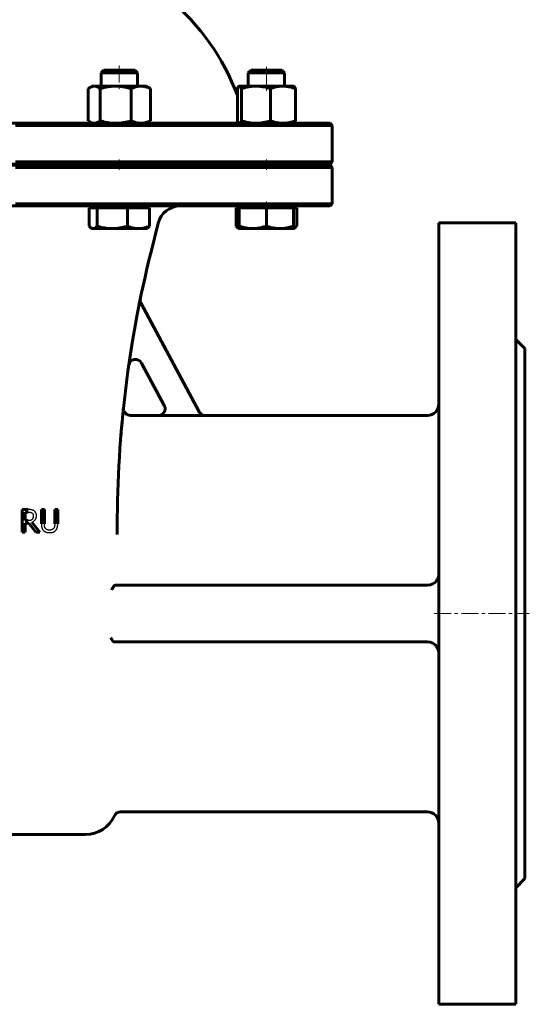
# Model space of a CAD drawing. Header units: millimetres. Extents: x -227 to 227, y -450 to 452.
# Tile 2 of 3: x 2 to 227, y -450 to -15. Entities that reach past the tile are written whole.
import ezdxf

# ---------------------------------------------------------------- set-up
doc = ezdxf.new("R2010")
doc.units = ezdxf.units.MM
for name, pattern in [('K5LT-1', [0]), ('K5LT_AXLED', [12, 7.5, -1.5, 1.5, -1.5]), ('K5LT_BASIC', [0])]:
    doc.linetypes.add(name, pattern=pattern)
doc.layers.add('Системный слой (1)', color=7, linetype='Continuous', true_color=0x6c6c6c)

# ---------------------------------------------------------------- blocks, each defined once
blk = doc.blocks.new('U2')
at = {"layer": 'Системный слой (1)', "color": 143, "linetype": 'K5LT_BASIC', "lineweight": 60, "true_color": 0x33acca}
for p, q in [((47.74, -186.84), (47.73, -186.9)), ((47.73, -186.9), (47.73, -187.01)), ((47.74, -186.76), (47.74, -186.76)), ((47.74, -186.76), (47.74, -186.76)), ((47.74, -186.76), (47.74, -186.76)), ((47.74, -186.76), (47.74, -186.76)), ((47.74, -186.76), (47.74, -186.76)), ((47.74, -186.76), (47.74, -186.76)), ((47.74, -186.76), (47.74, -186.77)), ((47.74, -186.77), (47.74, -186.77)), ((47.74, -186.77), (47.74, -186.78)), ((47.74, -186.78), (47.74, -186.78)), ((47.74, -186.78), (47.74, -186.78)), ((47.74, -186.78), (47.74, -186.78)), ((47.74, -186.78), (47.74, -186.78)), ((47.74, -186.78), (47.74, -186.78)), ((47.74, -186.78), (47.74, -186.78)), ((47.74, -186.78), (47.74, -186.79)), ((47.74, -186.79), (47.74, -186.79)), ((47.74, -186.79), (47.74, -186.79)), ((47.74, -186.79), (47.74, -186.79)), ((47.74, -186.79), (47.74, -186.79)), ((47.74, -186.79), (47.74, -186.79)), ((47.74, -186.79), (47.74, -186.79)), ((47.74, -186.79), (47.74, -186.8)), ((47.74, -186.8), (47.74, -186.8)), ((47.74, -186.8), (47.74, -186.8)), ((47.74, -186.8), (47.74, -186.81)), ((47.74, -186.81), (47.74, -186.82)), ((47.74, -186.82), (47.74, -186.84)), ((47.73, -187.01), (47.74, -187.22)), ((47.74, -187.22), (47.81, -187.65)), ((47.81, -187.65), (48.11, -188.45)), ((48.11, -188.45), (49.26, -189.62)), ((49.26, -189.62), (50.73, -190))]:
    blk.add_line(p, q, dxfattribs=at)
blk = doc.blocks.new('U4')
at = {"layer": 'Системный слой (1)', "color": 143, "linetype": 'K5LT_BASIC', "lineweight": 60, "true_color": 0x33acca}
for p, q in [((221, -105), (221, -277.5)), ((221, -277.5), (221, -450))]:
    blk.add_line(p, q, dxfattribs=at)
blk = doc.blocks.new('U5')
at = {"layer": 'Системный слой (1)', "color": 143, "linetype": 'K5LT_BASIC', "lineweight": 60, "true_color": 0x33acca}
for p, q in [((-139, -97.5), (0, -97.5)), ((0, -97.5), (139, -97.5))]:
    blk.add_line(p, q, dxfattribs=at)
blk = doc.blocks.new('U7')
at = {"layer": 'Системный слой (1)', "color": 143, "linetype": 'K5LT_BASIC', "lineweight": 60, "true_color": 0x33acca}
for p, q in [((225, -160.5), (225, -277.5)), ((225, -277.5), (225, -394.5))]:
    blk.add_line(p, q, dxfattribs=at)
blk = doc.blocks.new('U8')
at = {"layer": 'Системный слой (1)', "color": 143, "linetype": 'K5LT_BASIC', "lineweight": 60, "true_color": 0x33acca}
for p, q in [((0, -61), (-139, -61)), ((139, -61), (0, -61))]:
    blk.add_line(p, q, dxfattribs=at)
blk = doc.blocks.new('U9')
at = {"layer": 'Системный слой (1)', "color": 143, "linetype": 'K5LT_BASIC', "lineweight": 60, "true_color": 0x33acca}
for start, end in [(106.6014, 113.2947), (66.7053, 73.3986), (130.4969, 159.0486), (20.9328, 49.5031)]:
    blk.add_arc((0, -86.05), 105, start, end, dxfattribs=at)
blk = doc.blocks.new('U14')
at = {"layer": 'Системный слой (1)', "color": 143, "linetype": 'K5LT_BASIC', "lineweight": 60, "true_color": 0x33acca}
for p, q in [((187, -105), (187, -277.5)), ((187, -277.5), (187, -450))]:
    blk.add_line(p, q, dxfattribs=at)
blk = doc.blocks.new('U15')
at = {"layer": 'Системный слой (1)', "color": 143, "linetype": 'K5LT_BASIC', "lineweight": 60, "true_color": 0x33acca}
for p, q in [((-139, -79), (0, -79)), ((0, -79), (139, -79))]:
    blk.add_line(p, q, dxfattribs=at)
blk = doc.blocks.new('U18')
at = {"layer": 'Системный слой (1)', "color": 143, "linetype": 'K5LT_BASIC', "lineweight": 60, "true_color": 0x33acca}
for p, q in [((63.13, -190), (50.73, -190)), ((182, -190), (83.86, -190))]:
    blk.add_line(p, q, dxfattribs=at)
blk = doc.blocks.new('U19')
at = {"layer": 'Системный слой (1)', "color": 143, "linetype": 'K5LT_BASIC', "lineweight": 60, "true_color": 0x33acca}
for p, q in [((0, -79.5), (-139, -79.5)), ((139, -79.5), (0, -79.5))]:
    blk.add_line(p, q, dxfattribs=at)
blk = doc.blocks.new('U24')
at = {"layer": 'Системный слой (1)', "color": 143, "linetype": 'K5LT_BASIC', "lineweight": 60, "true_color": 0x33acca}
for p, q in [((97.48, -106.43), (97.96, -106.61)), ((97.96, -106.61), (98.42, -106.78)), ((98.42, -106.78), (98.87, -106.93))]:
    blk.add_line(p, q, dxfattribs=at)
blk = doc.blocks.new('U25')
at = {"layer": 'Системный слой (1)', "color": 143, "linetype": 'K5LT_BASIC', "lineweight": 60, "true_color": 0x33acca}
for p, q in [((32.19, -59.93), (32.44, -60.12)), ((32.44, -60.12), (32.69, -60.28)), ((32.69, -60.28), (32.94, -60.43)), ((32.94, -60.43), (33.59, -60.75)), ((33.59, -60.75), (34.21, -60.94)), ((34.21, -60.94), (34.83, -61))]:
    blk.add_line(p, q, dxfattribs=at)
blk = doc.blocks.new('U27')
at = {"layer": 'Системный слой (1)', "color": 143, "linetype": 'K5LT_BASIC', "lineweight": 60, "true_color": 0x33acca}
for p, q in [((110.87, -37.5), (104.09, -37.5)), ((117.64, -37.5), (110.87, -37.5))]:
    blk.add_line(p, q, dxfattribs=at)
blk = doc.blocks.new('U28')
at = {"layer": 'Системный слой (1)', "color": 143, "linetype": 'K5LT_BASIC', "lineweight": 60, "true_color": 0x33acca}
for p, q in [((32.54, -106.43), (32.87, -106.77)), ((32.87, -106.77), (33.19, -107.05)), ((33.19, -107.05), (33.5, -107.26)), ((33.5, -107.26), (33.78, -107.39)), ((33.78, -107.39), (34.05, -107.47)), ((34.05, -107.47), (34.33, -107.5))]:
    blk.add_line(p, q, dxfattribs=at)
blk = doc.blocks.new('U29')
at = {"layer": 'Системный слой (1)', "color": 143, "linetype": 'K5LT_BASIC', "lineweight": 60, "true_color": 0x33acca}
for p, q in [((123.03, -44.7), (122.97, -44.66)), ((122.97, -44.66), (122.97, -44.66)), ((123.25, -44.93), (123.03, -44.7)), ((123.49, -45.29), (123.25, -44.93)), ((123.67, -45.67), (123.49, -45.29))]:
    blk.add_line(p, q, dxfattribs=at)
blk = doc.blocks.new('U30')
at = {"layer": 'Системный слой (1)', "color": 143, "linetype": 'K5LT_BASIC', "lineweight": 60, "true_color": 0x33acca}
for p, q in [((98.07, -59.93), (98.25, -60.31)), ((98.25, -60.31), (98.49, -60.68)), ((98.49, -60.68), (98.71, -60.91)), ((98.71, -60.91), (98.76, -60.94)), ((98.76, -60.94), (98.83, -60.97)), ((98.83, -60.97), (98.9, -60.99)), ((98.9, -60.99), (98.97, -61))]:
    blk.add_line(p, q, dxfattribs=at)
blk = doc.blocks.new('U31')
at = {"layer": 'Системный слой (1)', "color": 143, "linetype": 'K5LT_BASIC', "lineweight": 60, "true_color": 0x33acca}
for p, q in [((98.31, -45.19), (98.07, -45.67)), ((98.54, -44.85), (98.31, -45.19)), ((98.76, -44.66), (98.54, -44.85)), ((98.83, -44.63), (98.76, -44.66)), ((98.9, -44.61), (98.83, -44.63)), ((98.97, -44.6), (98.9, -44.61))]:
    blk.add_line(p, q, dxfattribs=at)
blk = doc.blocks.new('U34')
at = {"layer": 'Системный слой (1)', "color": 143, "linetype": 'K5LT_BASIC', "lineweight": 60, "true_color": 0x33acca}
for p, q in [((122.87, -107.44), (123.01, -107.39)), ((123.01, -107.39), (123.15, -107.33)), ((123.15, -107.33), (123.29, -107.26)), ((123.29, -107.26), (123.6, -107.05)), ((123.6, -107.05), (123.92, -106.77)), ((123.92, -106.77), (124.25, -106.43))]:
    blk.add_line(p, q, dxfattribs=at)
blk = doc.blocks.new('U35')
at = {"layer": 'Системный слой (1)', "color": 143, "linetype": 'K5LT_BASIC', "lineweight": 60, "true_color": 0x33acca}
for p, q in [((122.97, -60.94), (123.19, -60.74)), ((123.19, -60.74), (123.43, -60.41)), ((123.43, -60.41), (123.67, -59.93)), ((122.97, -60.94), (122.97, -60.94))]:
    blk.add_line(p, q, dxfattribs=at)
blk = doc.blocks.new('U37')
at = {"layer": 'Системный слой (1)', "color": 143, "linetype": 'K5LT_BASIC', "lineweight": 60, "true_color": 0x33acca}
for p, q in [((32.44, -45.48), (32.19, -45.67)), ((32.69, -45.32), (32.44, -45.48)), ((32.94, -45.17), (32.69, -45.32)), ((33.58, -44.85), (32.94, -45.17)), ((34.21, -44.66), (33.58, -44.85)), ((34.83, -44.6), (34.21, -44.66))]:
    blk.add_line(p, q, dxfattribs=at)
blk = doc.blocks.new('U38')
at = {"layer": 'Системный слой (1)', "color": 143, "linetype": 'K5LT_BASIC', "lineweight": 60, "true_color": 0x33acca}
for p, q in [((41.13, -37.5), (39.15, -37.5)), ((52.7, -37.5), (41.13, -37.5))]:
    blk.add_line(p, q, dxfattribs=at)

msp = doc.modelspace()

# ---------------------------------------------------------------- linework, layer by layer
at = {"layer": 'Системный слой (1)', "color": 143, "linetype": 'K5LT_BASIC', "lineweight": 60, "true_color": 0x33acca}
for p, q in [((39.15, -37.5), (37.92, -38.73)), ((37.92, -44.6), (37.92, -38.73)), ((37.92, -38.73), (40.27, -38.73)), ((40.27, -38.73), (53.92, -38.73)), ((52.7, -37.5), (53.92, -38.73)), ((53.92, -44.6), (53.92, -38.73)), ((104.09, -37.5), (102.87, -38.73)), ((102.87, -38.73), (110.87, -38.73)), ((102.87, -44.6), (102.87, -38.73)), ((110.87, -38.73), (118.87, -38.73)), ((117.64, -37.5), (118.87, -38.73)), ((118.87, -44.6), (118.87, -38.73)), ((32.19, -45.67), (32.19, -59.93)), ((33.92, -44.6), (32.94, -45.17)), ((33.92, -44.6), (34.83, -44.6)), ((34.83, -44.6), (44.34, -44.6)), ((37.47, -45.67), (37.47, -59.93)), ((44.34, -44.6), (55.43, -44.6)), ((51.21, -45.67), (51.21, -59.93)), ((55.43, -44.6), (57.92, -44.6)), ((57.92, -44.6), (58.9, -45.17)), ((59.66, -45.67), (59.66, -59.93)), ((98.06, -45.67), (98.06, -48.5)), ((98.07, -45.67), (98.06, -45.67)), ((98.07, -45.67), (98.07, -59.93)), ((98.87, -44.6), (98.76, -44.66)), ((98.76, -44.66), (98.76, -44.66)), ((98.87, -44.6), (98.97, -44.6)), ((98.97, -44.6), (106.26, -44.6)), ((99.86, -45.67), (99.86, -59.93)), ((106.26, -44.6), (118.16, -44.6)), ((112.66, -45.67), (112.66, -59.93)), ((118.16, -44.6), (122.87, -44.6)), ((122.87, -44.6), (122.97, -44.66)), ((122.97, -44.66), (122.97, -44.66)), ((123.66, -45.67), (123.66, -59.93)), ((123.67, -45.67), (123.67, -59.93)), ((33.92, -61), (32.94, -60.43)), ((57.92, -61), (58.9, -60.43)), ((0, -62), (140, -62)), ((98.87, -61), (98.76, -60.94)), ((122.87, -61), (122.97, -60.94)), ((122.97, -60.94), (122.97, -60.94)), ((139, -61), (140, -62)), ((140, -78), (140, -62)), ((140, -78), (0, -78)), ((139, -79), (140, -78)), ((0, -80.5), (140, -80.5)), ((37.92, -79.5), (37.92, -79)), ((53.92, -79.5), (53.92, -79)), ((100, -79.5), (100, -79)), ((102.87, -79.5), (102.87, -79)), ((118.87, -79.5), (118.87, -79)), ((139, -79.5), (140, -80.5)), ((140, -96.5), (140, -80.5)), ((140, -96.5), (0, -96.5)), ((32.54, -98.3), (32.54, -106.43)), ((32.54, -98.3), (34.33, -98.3)), ((33.92, -98.3), (33.92, -97.5)), ((34.33, -98.3), (36.12, -98.3)), ((36.12, -98.3), (36.12, -106.43)), ((36.12, -98.3), (42.82, -98.3)), ((42.82, -98.3), (49.51, -98.3)), ((49.51, -98.3), (49.51, -106.43)), ((49.51, -98.3), (54.41, -98.3)), ((54.41, -98.3), (59.31, -98.3)), ((57.92, -98.3), (57.92, -97.5)), ((59.31, -98.3), (59.31, -106.43)), ((97.48, -98.3), (97.48, -106.43)), ((97.48, -98.3), (98.87, -98.3)), ((98.87, -98.3), (98.87, -97.5)), ((98.87, -98.3), (104.87, -98.3)), ((98.87, -98.3), (98.87, -106.43)), ((104.87, -98.3), (110.87, -98.3)), ((110.87, -98.3), (110.87, -106.43)), ((110.87, -98.3), (116.87, -98.3)), ((116.87, -98.3), (122.87, -98.3)), ((122.87, -98.3), (122.87, -97.5)), ((122.87, -98.3), (122.87, -106.43)), ((122.87, -98.3), (124.25, -98.3)), ((124.25, -98.3), (124.25, -106.43)), ((139, -97.5), (140, -96.5)), ((33.92, -107.5), (33.5, -107.26)), ((34.33, -107.5), (33.92, -107.5)), ((42.82, -107.5), (34.33, -107.5)), ((54.41, -107.5), (42.82, -107.5)), ((57.92, -107.5), (54.41, -107.5)), ((57.92, -107.5), (58.35, -107.26)), ((59.93, -117.79), (63.11, -105.07)), ((98.87, -107.5), (98.44, -107.26)), ((98.87, -107.5), (98.87, -106.43)), ((104.87, -107.5), (98.87, -107.5)), ((116.87, -107.5), (104.87, -107.5)), ((122.87, -107.5), (116.87, -107.5)), ((122.87, -106.43), (122.87, -107.5)), ((122.87, -107.5), (123.29, -107.26)), ((221, -105), (187, -105)), ((81.24, -188.45), (55.51, -140.53)), ((225, -160.5), (221, -156.5)), ((55.71, -166.84), (65.79, -185.62)), ((47.62, -187.98), (47.7, -187.18)), ((47.72, -187), (47.72, -187)), ((83.88, -190.04), (63.15, -190.04)), ((3.07, -231.54), (3.07, -241.54)), ((5.64, -231.54), (3.07, -231.54)), ((4.4, -232.69), (5.72, -232.69)), ((4.4, -236.45), (4.4, -232.69)), ((11.48, -231.54), (11.48, -237.78)), ((12.81, -231.54), (11.48, -231.54)), ((12.81, -237.78), (12.81, -231.54)), ((17.39, -231.54), (17.39, -237.81)), ((18.72, -231.54), (17.39, -231.54)), ((18.72, -237.78), (18.72, -231.54)), ((5.56, -236.45), (4.4, -236.45)), ((4.4, -241.54), (4.4, -237.56)), ((4.4, -237.56), (5.92, -237.56)), ((5.92, -237.56), (9.08, -241.54)), ((10.81, -241.54), (7.25, -237.19)), ((45, -242.6), (45, -239.05)), ((3.07, -241.54), (4.4, -241.54)), ((9.08, -241.54), (10.81, -241.54)), ((44.23, -265), (44.08, -265)), ((182, -265), (44.23, -265)), ((43.71, -290), (43.8, -290)), ((182, -290), (43.8, -290)), ((182, -365), (46.49, -365)), ((-31, -375), (31, -375)), ((225, -394.5), (221, -398.5)), ((221, -450), (187, -450))]:
    msp.add_line(p, q, dxfattribs=at)
at = {"layer": 'Системный слой (1)', "color": 30, "linetype": 'K5LT_AXLED', "lineweight": 18, "true_color": 0xff8000}
for p, q in [((45.92, -35.5), (45.92, -46.6)), ((110.87, -46.6), (110.87, -35.5)), ((45.92, -77), (45.92, -81.5)), ((110.87, -81.5), (110.87, -77)), ((110.87, -100.3), (110.87, -95.5)), ((185, -277.5), (227, -277.5))]:
    msp.add_line(p, q, dxfattribs=at)
at = {"layer": 'Системный слой (1)', "color": 143, "linetype": 'K5LT_BASIC', "lineweight": 60, "true_color": 0x33acca}
for centre, radius, start, end in [((72.81, -107.5), 10, 90, 165.9638), ((545, -239.05), 500, 165.9638, 180), ((58.15, -139.11), 3, 168.3994, 208.2307), ((53.07, -168.26), 3, 28.2307, 171.811), ((182, -185), 5, 270, 0), ((545, -239.05), 500, 174.024, 174.0864), ((44.08, -265.32), 0.318, 89.9612, 93.3554), ((182, -260), 5, 270, 326.1514), ((182, -295), 5, 33.8486, 90), ((46.49, -368), 3, 90, 155.6843), ((182, -370), 5, 0, 90), ((31, -361), 14, 270, 335.6843)]:
    msp.add_arc(centre, radius, start, end, dxfattribs=at)
for points, knots in [([(37.47, -45.67), (37.25, -45.5), (36.86, -45.24), (36.39, -44.98), (35.97, -44.81), (35.6, -44.69), (35.2, -44.62), (34.96, -44.6), (34.83, -44.6)], [0, 0, 0, 0, 2.099298, 3.666194, 4.814162, 6.366241, 7.667869, 9, 9, 9, 9]), ([(44.34, -44.6), (44.04, -44.6), (43.46, -44.61), (42.58, -44.67), (41.73, -44.76), (40.9, -44.88), (40.08, -45.03), (39.24, -45.21), (38.37, -45.42), (37.78, -45.58), (37.47, -45.67)], [0, 0, 0, 0, 1.556195, 3.019436, 4.403842, 5.727684, 7.028118, 8.32451, 9.643455, 11, 11, 11, 11]), ([(51.21, -45.67), (50.71, -45.53), (49.78, -45.28), (48.68, -45.04), (47.81, -44.89), (46.99, -44.76), (46.07, -44.66), (45.15, -44.61), (44.59, -44.6), (44.34, -44.6)], [0, 0, 0, 0, 1.974251, 3.768081, 4.700854, 5.797945, 7.430361, 8.887345, 10, 10, 10, 10]), ([(55.43, -44.6), (55.25, -44.6), (54.89, -44.61), (54.35, -44.67), (53.83, -44.76), (53.32, -44.88), (52.81, -45.03), (52.29, -45.21), (51.76, -45.42), (51.4, -45.58), (51.21, -45.67)], [0, 0, 0, 0, 1.556195, 3.019436, 4.403842, 5.727684, 7.028118, 8.32451, 9.643455, 11, 11, 11, 11]), ([(59.66, -45.67), (59.29, -45.5), (58.68, -45.24), (57.92, -44.98), (57.26, -44.81), (56.66, -44.69), (56.03, -44.62), (55.63, -44.6), (55.43, -44.6)], [0, 0, 0, 0, 2.099298, 3.666194, 4.814162, 6.366241, 7.667869, 9, 9, 9, 9]), ([(98.06, -45.67), (98.12, -45.53), (98.24, -45.29), (98.4, -45.02), (98.55, -44.83), (98.67, -44.72), (98.74, -44.67), (98.76, -44.66)], [0, 0, 0, 0, 1.98732, 3.838925, 5.482306, 7.202848, 8, 8, 8, 8]), ([(99.86, -45.67), (99.79, -45.5), (99.66, -45.24), (99.49, -44.98), (99.35, -44.81), (99.23, -44.69), (99.09, -44.62), (99.01, -44.6), (98.97, -44.6)], [0, 0, 0, 0, 2.099298, 3.666194, 4.814162, 6.366241, 7.667869, 9, 9, 9, 9]), ([(106.26, -44.6), (105.98, -44.6), (105.43, -44.61), (104.62, -44.67), (103.83, -44.76), (103.06, -44.88), (102.29, -45.03), (101.51, -45.21), (100.7, -45.42), (100.15, -45.58), (99.86, -45.67)], [0, 0, 0, 0, 1.556195, 3.019436, 4.403842, 5.727684, 7.028118, 8.32451, 9.643455, 11, 11, 11, 11]), ([(112.66, -45.67), (112.11, -45.5), (111.18, -45.24), (110.02, -44.98), (109.03, -44.81), (108.11, -44.69), (107.16, -44.62), (106.56, -44.6), (106.26, -44.6)], [0, 0, 0, 0, 2.099298, 3.666194, 4.814162, 6.366241, 7.667869, 9, 9, 9, 9]), ([(118.16, -44.6), (117.92, -44.6), (117.45, -44.61), (116.75, -44.67), (116.07, -44.76), (115.4, -44.88), (114.74, -45.03), (114.07, -45.21), (113.38, -45.42), (112.9, -45.58), (112.66, -45.67)], [0, 0, 0, 0, 1.556195, 3.019436, 4.403842, 5.727684, 7.028118, 8.32451, 9.643455, 11, 11, 11, 11]), ([(123.66, -45.67), (123.19, -45.5), (122.39, -45.24), (121.4, -44.98), (120.54, -44.81), (119.75, -44.69), (118.94, -44.62), (118.42, -44.6), (118.16, -44.6)], [0, 0, 0, 0, 2.099298, 3.666194, 4.814162, 6.366241, 7.667869, 9, 9, 9, 9]), ([(122.97, -44.66), (123.02, -44.69), (123.11, -44.76), (123.25, -44.92), (123.39, -45.14), (123.53, -45.39), (123.63, -45.59), (123.66, -45.67)], [0, 0, 0, 0, 1.796561, 3.379885, 4.969186, 6.886949, 8, 8, 8, 8]), ([(34.83, -61), (34.95, -61), (35.17, -60.99), (35.51, -60.93), (35.83, -60.84), (36.15, -60.72), (36.47, -60.57), (36.8, -60.39), (37.13, -60.18), (37.36, -60.02), (37.47, -59.93)], [0, 0, 0, 0, 1.556195, 3.019436, 4.403842, 5.727684, 7.028118, 8.32451, 9.643455, 11, 11, 11, 11]), ([(37.47, -59.93), (37.98, -60.07), (38.9, -60.32), (40, -60.56), (40.87, -60.71), (41.69, -60.84), (42.61, -60.94), (43.53, -60.99), (44.1, -61), (44.34, -61)], [0, 0, 0, 0, 1.974251, 3.768081, 4.700854, 5.797945, 7.430361, 8.887345, 10, 10, 10, 10]), ([(44.34, -61), (44.64, -61), (45.23, -60.99), (46.11, -60.93), (46.95, -60.84), (47.78, -60.72), (48.61, -60.57), (49.45, -60.39), (50.31, -60.18), (50.91, -60.02), (51.21, -59.93)], [0, 0, 0, 0, 1.556195, 3.019436, 4.403842, 5.727684, 7.028118, 8.32451, 9.643455, 11, 11, 11, 11]), ([(51.21, -59.93), (51.58, -60.1), (52.19, -60.36), (52.95, -60.62), (53.61, -60.79), (54.21, -60.91), (54.84, -60.98), (55.23, -61), (55.43, -61)], [0, 0, 0, 0, 2.099298, 3.666194, 4.814162, 6.366241, 7.667869, 9, 9, 9, 9]), ([(55.43, -61), (55.62, -61), (55.98, -60.99), (56.52, -60.93), (57.04, -60.84), (57.55, -60.72), (58.06, -60.57), (58.57, -60.39), (59.11, -60.18), (59.47, -60.02), (59.66, -59.93)], [0, 0, 0, 0, 1.556195, 3.019436, 4.403842, 5.727684, 7.028118, 8.32451, 9.643455, 11, 11, 11, 11]), ([(98.97, -61), (99.01, -61), (99.08, -60.99), (99.2, -60.93), (99.31, -60.84), (99.42, -60.72), (99.52, -60.57), (99.63, -60.39), (99.75, -60.18), (99.82, -60.02), (99.86, -59.93)], [0, 0, 0, 0, 1.556195, 3.019436, 4.403842, 5.727684, 7.028118, 8.32451, 9.643455, 11, 11, 11, 11]), ([(99.86, -59.93), (100.42, -60.1), (101.34, -60.36), (102.5, -60.62), (103.49, -60.79), (104.41, -60.91), (105.36, -60.98), (105.96, -61), (106.26, -61)], [0, 0, 0, 0, 2.099298, 3.666194, 4.814162, 6.366241, 7.667869, 9, 9, 9, 9]), ([(106.26, -61), (106.54, -61), (107.09, -60.99), (107.9, -60.93), (108.69, -60.84), (109.46, -60.72), (110.23, -60.57), (111.02, -60.39), (111.82, -60.18), (112.38, -60.02), (112.66, -59.93)], [0, 0, 0, 0, 1.556195, 3.019436, 4.403842, 5.727684, 7.028118, 8.32451, 9.643455, 11, 11, 11, 11]), ([(112.66, -59.93), (113.13, -60.1), (113.93, -60.36), (114.92, -60.62), (115.78, -60.79), (116.57, -60.91), (117.38, -60.98), (117.9, -61), (118.16, -61)], [0, 0, 0, 0, 2.099298, 3.666194, 4.814162, 6.366241, 7.667869, 9, 9, 9, 9]), ([(118.16, -61), (118.4, -61), (118.87, -60.99), (119.57, -60.93), (120.25, -60.84), (120.91, -60.72), (121.58, -60.57), (122.25, -60.39), (122.94, -60.18), (123.42, -60.02), (123.66, -59.93)], [0, 0, 0, 0, 1.556195, 3.019436, 4.403842, 5.727684, 7.028118, 8.32451, 9.643455, 11, 11, 11, 11]), ([(123.66, -59.93), (123.6, -60.07), (123.48, -60.31), (123.32, -60.58), (123.17, -60.77), (123.06, -60.88), (122.99, -60.93), (122.97, -60.94)], [0, 0, 0, 0, 1.977196, 3.822854, 5.466992, 7.196295, 8, 8, 8, 8]), ([(34.33, -107.5), (34.44, -107.5), (34.62, -107.48), (34.91, -107.39), (35.18, -107.25), (35.51, -107.03), (35.82, -106.76), (36.04, -106.52), (36.12, -106.43)], [0, 0, 0, 0, 1.640789, 2.929688, 4.471024, 5.8916, 7.875494, 9, 9, 9, 9]), ([(36.12, -106.43), (36.61, -106.57), (37.52, -106.82), (38.59, -107.06), (39.43, -107.21), (40.23, -107.34), (41.13, -107.44), (42.03, -107.49), (42.58, -107.5), (42.82, -107.5)], [0, 0, 0, 0, 1.974251, 3.768081, 4.700854, 5.797945, 7.430361, 8.887345, 10, 10, 10, 10]), ([(42.82, -107.5), (43.11, -107.5), (43.68, -107.49), (44.53, -107.43), (45.36, -107.34), (46.17, -107.22), (46.97, -107.07), (47.79, -106.89), (48.63, -106.68), (49.21, -106.52), (49.51, -106.43)], [0, 0, 0, 0, 1.556195, 3.019436, 4.403842, 5.727684, 7.028118, 8.32451, 9.643455, 11, 11, 11, 11]), ([(49.51, -106.43), (49.93, -106.6), (50.64, -106.86), (51.53, -107.12), (52.29, -107.29), (52.99, -107.41), (53.72, -107.48), (54.17, -107.5), (54.41, -107.5)], [0, 0, 0, 0, 2.099298, 3.666194, 4.814162, 6.366241, 7.667869, 9, 9, 9, 9]), ([(54.41, -107.5), (54.62, -107.5), (55.04, -107.49), (55.66, -107.43), (56.27, -107.34), (56.86, -107.22), (57.45, -107.07), (58.05, -106.89), (58.67, -106.68), (59.09, -106.52), (59.31, -106.43)], [0, 0, 0, 0, 1.556195, 3.019436, 4.403842, 5.727684, 7.028118, 8.32451, 9.643455, 11, 11, 11, 11]), ([(59.31, -106.43), (59.19, -106.56), (58.97, -106.79), (58.65, -107.06), (58.45, -107.2), (58.35, -107.26)], [0, 0, 0, 0, 2.094107, 3.959856, 6, 6, 6, 6]), ([(98.44, -107.26), (98.34, -107.19), (98.13, -107.06), (97.81, -106.78), (97.6, -106.56), (97.48, -106.43)], [0, 0, 0, 0, 2.12042, 3.984235, 6, 6, 6, 6]), ([(98.87, -106.43), (99.38, -106.6), (100.25, -106.86), (101.34, -107.12), (102.27, -107.29), (103.13, -107.41), (104.02, -107.48), (104.58, -107.5), (104.87, -107.5)], [0, 0, 0, 0, 2.099298, 3.666194, 4.814162, 6.366241, 7.667869, 9, 9, 9, 9]), ([(104.87, -107.5), (105.13, -107.5), (105.64, -107.49), (106.41, -107.43), (107.15, -107.34), (107.87, -107.22), (108.59, -107.07), (109.32, -106.89), (110.08, -106.68), (110.6, -106.52), (110.87, -106.43)], [0, 0, 0, 0, 1.556195, 3.019436, 4.403842, 5.727684, 7.028118, 8.32451, 9.643455, 11, 11, 11, 11]), ([(110.87, -106.43), (111.38, -106.6), (112.25, -106.86), (113.34, -107.12), (114.27, -107.29), (115.13, -107.41), (116.02, -107.48), (116.58, -107.5), (116.87, -107.5)], [0, 0, 0, 0, 2.099298, 3.666194, 4.814162, 6.366241, 7.667869, 9, 9, 9, 9]), ([(116.87, -107.5), (117.13, -107.5), (117.64, -107.49), (118.41, -107.43), (119.15, -107.34), (119.87, -107.22), (120.59, -107.07), (121.32, -106.89), (122.08, -106.68), (122.6, -106.52), (122.87, -106.43)], [0, 0, 0, 0, 1.556195, 3.019436, 4.403842, 5.727684, 7.028118, 8.32451, 9.643455, 11, 11, 11, 11]), ([(65.5, -188.89), (65.52, -188.87), (65.56, -188.82), (65.64, -188.7), (65.73, -188.56), (65.83, -188.39), (65.91, -188.21), (65.98, -188.04), (66.03, -187.85), (66.08, -187.67), (66.11, -187.47), (66.13, -187.26), (66.14, -187.06), (66.14, -186.85), (66.12, -186.64), (66.08, -186.44), (66.04, -186.24), (65.98, -186.05), (65.9, -185.84), (65.83, -185.7), (65.79, -185.62)], [0, 0, 0, 0, 0.505808, 1.267001, 2.464424, 3.643884, 4.813087, 5.961029, 7.055179, 8.255781, 9.483361, 10.718778, 11.968398, 13.220158, 14.471004, 15.718761, 16.949856, 18.173224, 19.369071, 21, 21, 21, 21]), ([(65.5, -188.89), (65.5, -188.89), (65.5, -188.89), (65.5, -188.89), (65.48, -188.91), (65.44, -188.97), (65.35, -189.07), (65.23, -189.19), (65.08, -189.33), (64.93, -189.45), (64.77, -189.56), (64.6, -189.66), (64.43, -189.75), (64.25, -189.83), (64.06, -189.89), (63.87, -189.95), (63.67, -189.99), (63.48, -190.02), (63.3, -190.03), (63.19, -190.04), (63.15, -190.04)], [0, 0, 0, 0, 1, 1, 1, 1.532751, 2.356826, 3.671672, 4.998286, 6.310289, 7.613369, 8.908417, 10.210895, 11.525824, 12.844221, 14.165929, 15.486486, 16.797847, 18.103523, 19, 19, 19, 19]), ([(83.86, -190), (83.25, -190), (82.17, -189.66), (81.44, -188.83), (81.22, -188.42)], [0, 0, 0, 0, 0.571428, 1, 1, 1, 1]), ([(46.62, -198.79), (46.66, -198.3), (46.7, -197.81), (46.78, -196.88), (46.82, -196.42), (46.9, -195.54), (46.93, -195.12), (46.97, -194.7), (46.97, -194.7), (46.98, -194.58), (46.99, -194.46), (47.03, -194.07), (47.05, -193.79), (47.08, -193.5), (47.08, -193.48), (47.09, -193.38), (47.1, -193.31), (47.11, -193.21), (47.11, -193.18), (47.11, -193.15), (47.11, -193.14), (47.11, -193.13), (47.11, -193.12), (47.11, -193.12), (47.11, -193.12), (47.11, -193.11), (47.11, -193.11), (47.11, -193.11), (47.11, -193.11), (47.12, -193.11), (47.12, -193.11), (47.12, -193.1), (47.12, -193.1), (47.12, -193.09), (47.12, -193.08), (47.12, -193.07), (47.12, -193.06), (47.12, -193.03), (47.12, -193), (47.13, -192.94), (47.13, -192.9), (47.15, -192.77), (47.15, -192.69), (47.17, -192.55), (47.18, -192.42), (47.18, -192.36)], [0, 0, 0, 0, 5.154527, 5.154527, 10.309055, 10.309055, 15.463582, 15.463582, 15.52111, 15.52111, 17.020856, 17.020856, 20.61811, 20.61811, 20.910832, 20.910832, 21.925489, 21.925489, 22.295422, 22.295422, 22.430296, 22.430296, 22.47947, 22.47947, 22.497398, 22.497398, 22.515326, 22.515326, 22.52688, 22.52688, 22.5468, 22.5468, 22.585047, 22.585047, 22.660744, 22.660744, 22.81174, 22.81174, 23.112934, 23.112934, 23.713729, 23.713729, 24.912132, 24.912132, 25.772637, 25.772637, 25.772637, 25.772637]), ([(47.09, -193.33), (47.08, -193.45), (47.06, -193.66), (47.04, -193.9), (47.03, -194.03), (47, -194.33), (46.99, -194.5), (46.96, -194.87), (46.94, -195.05), (46.92, -195.26), (46.92, -195.28), (46.89, -195.58), (46.87, -195.85), (46.84, -196.14)], [0, 0, 0, 0, 1.914764, 1.914764, 3.829529, 3.829529, 6.510202, 6.510202, 9.190875, 9.190875, 9.462363, 9.462363, 13.403365, 13.403365, 13.403365, 13.403365]), ([(186.15, -262.79), (186.28, -262.6), (186.47, -262.27), (186.7, -261.81), (186.87, -261.36), (186.97, -260.9), (187, -260.57), (187, -260.43)], [0, 0, 0, 0, 1.891504, 3.255282, 4.614175, 6.475588, 8, 8, 8, 8]), ([(42.58, -267), (42.62, -266.92), (42.7, -266.76), (42.83, -266.5), (42.98, -266.23), (43.11, -265.99), (43.27, -265.73), (43.41, -265.52), (43.56, -265.33), (43.69, -265.2), (43.83, -265.08), (43.95, -265.02), (44.03, -265), (44.06, -265)], [0, 0, 0, 0, 1.475423, 2.995576, 4.12313, 5.662197, 6.670818, 8.389203, 9.384129, 10.638365, 11.810809, 13.198784, 14, 14, 14, 14]), ([(43.71, -290), (43.68, -290), (43.64, -290), (43.59, -289.99), (43.56, -289.98), (43.52, -289.96), (43.48, -289.95), (43.44, -289.93), (43.4, -289.9), (43.37, -289.88), (43.33, -289.85), (43.29, -289.82), (43.24, -289.78), (43.18, -289.72), (43.12, -289.66), (43.07, -289.61), (43.02, -289.55), (42.97, -289.49), (42.92, -289.42), (42.89, -289.39), (42.84, -289.32), (42.78, -289.22), (42.69, -289.08), (42.63, -288.97), (42.57, -288.88), (42.52, -288.78), (42.46, -288.67), (42.4, -288.56), (42.34, -288.44), (42.26, -288.3), (42.21, -288.19), (42.18, -288.14)], [0, 0, 0, 0, 1.352904, 2.025763, 2.698047, 3.369969, 4.045155, 4.723551, 5.409508, 6.101946, 6.797839, 7.491386, 8.177781, 9.537626, 10.860133, 11.507828, 12.140232, 13.955688, 14.526046, 15.082899, 15.625264, 17.696992, 19.51138, 21.658104, 22.250126, 23.471562, 25.50431, 26.609419, 27.75532, 30.1462, 32, 32, 32, 32]), ([(186.15, -292.21), (186.28, -292.4), (186.47, -292.73), (186.7, -293.19), (186.87, -293.64), (186.97, -294.1), (187, -294.43), (187, -294.57)], [0, 0, 0, 0, 1.891504, 3.255282, 4.614175, 6.475588, 8, 8, 8, 8])]:
    msp.add_open_spline(points, degree=3, knots=knots, dxfattribs=at)
for points in [[(58.9, -45.17), (59.15, -45.31), (59.4, -45.47), (59.66, -45.67)], [(59.66, -59.93), (59.4, -60.13), (59.15, -60.29), (58.9, -60.43)], [(63.15, -190.04), (63.14, -190.01), (63.12, -189.99), (63.14, -190.01), (63.15, -190.04)]]:
    msp.add_open_spline(points, degree=3, dxfattribs=at)
at = {"layer": 'Системный слой (1)', "color": 7, "linetype": 'K5LT-1'}
for points, knots in [([(63.15, -190.04), (63.27, -190.04), (63.51, -190.02), (63.77, -189.97), (63.96, -189.92), (64.09, -189.88), (64.22, -189.84), (64.31, -189.8), (64.38, -189.77), (64.46, -189.73), (64.58, -189.67), (64.71, -189.59), (64.82, -189.52), (64.89, -189.48), (64.92, -189.45), (64.97, -189.41), (65.06, -189.35), (65.16, -189.26), (65.26, -189.17), (65.34, -189.08), (65.42, -188.99), (65.47, -188.92), (65.5, -188.89)], [0, 0, 0, 0, 0.0367766, 0.0735532, 0.0773403, 0.096412, 0.1154836, 0.1189997, 0.1251724, 0.1375177, 0.147988, 0.1655685, 0.183149, 0.1868941, 0.1906073, 0.1957756, 0.2061122, 0.2225705, 0.2348526, 0.2471347, 0.2594167, 0.2716988, 0.2716988, 0.2716988, 0.2716988]), ([(81.24, -188.45), (81.3, -188.56), (81.43, -188.77), (81.66, -189.07), (81.87, -189.26), (82.01, -189.38), (82.11, -189.46), (82.28, -189.58), (82.48, -189.69), (82.68, -189.78), (82.8, -189.83), (82.98, -189.9), (83.12, -189.94), (83.36, -189.99), (83.57, -190.02), (83.78, -190.04), (83.88, -190.04)], [0, 0, 0, 0, 0.0372807, 0.0745613, 0.1125524, 0.1220061, 0.1314599, 0.1503674, 0.1838826, 0.2005924, 0.2173022, 0.2212064, 0.2585302, 0.262343, 0.2934118, 0.3244807, 0.3244807, 0.3244807, 0.3244807]), ([(8.19, -232.07), (8.13, -232.03), (8.02, -231.96), (7.89, -231.9), (7.71, -231.81), (7.54, -231.74), (7.31, -231.68), (7.2, -231.65), (7.13, -231.64), (7.1, -231.64), (7.04, -231.63), (6.95, -231.62), (6.81, -231.6), (6.55, -231.57), (6.17, -231.55), (5.83, -231.54), (5.64, -231.54)], [-0.2641886, -0.2641886, -0.2641886, -0.2641886, -0.2430545, -0.2219205, -0.217669, -0.17794, -0.1586133, -0.1392866, -0.1378732, -0.1350465, -0.1293929, -0.1180859, -0.1053984, -0.0826652, -0.0424828, 0, 0, 0, 0]), ([(5.72, -232.69), (5.75, -232.69), (5.82, -232.69), (5.92, -232.69), (6.01, -232.7), (6.1, -232.7), (6.18, -232.71), (6.26, -232.71), (6.34, -232.72), (6.41, -232.73), (6.47, -232.74), (6.55, -232.75), (6.64, -232.77), (6.74, -232.79), (6.84, -232.82), (6.93, -232.85), (7, -232.87), (7.11, -232.92), (7.2, -232.97), (7.28, -233.02), (7.31, -233.03)], [-0.1727059, -0.1727059, -0.1727059, -0.1727059, -0.1646418, -0.1565777, -0.1485136, -0.1404496, -0.1333003, -0.126151, -0.1190017, -0.1118525, -0.1054883, -0.0991242, -0.0863958, -0.0750066, -0.0636174, -0.0522281, -0.0408389, -0.0367133, -0.0098092, 0, 0, 0, 0]), ([(7.25, -237.19), (7.29, -237.18), (7.36, -237.15), (7.47, -237.1), (7.58, -237.05), (7.72, -236.98), (7.88, -236.89), (8.11, -236.74), (8.33, -236.57), (8.52, -236.38), (8.69, -236.19), (8.84, -235.99), (8.96, -235.79), (9.06, -235.59), (9.17, -235.33), (9.23, -235.09), (9.27, -234.89), (9.3, -234.75), (9.31, -234.57), (9.32, -234.43), (9.32, -234.33), (9.32, -234.28), (9.32, -234.26)], [-0.2428036, -0.2428036, -0.2428036, -0.2428036, -0.2354619, -0.2281202, -0.2207785, -0.2134368, -0.1998419, -0.186247, -0.1590572, -0.1461286, -0.1332001, -0.1084105, -0.0975813, -0.0867522, -0.0650939, -0.0429174, -0.0398171, -0.0281776, -0.016538, -0.008269, -0.0041345, 0, 0, 0, 0]), ([(7.31, -233.03), (7.33, -233.05), (7.38, -233.09), (7.44, -233.13), (7.51, -233.19), (7.59, -233.28), (7.69, -233.41), (7.76, -233.53), (7.8, -233.63), (7.84, -233.73), (7.87, -233.82), (7.9, -233.95), (7.93, -234.09), (7.94, -234.25), (7.94, -234.34), (7.94, -234.36)], [-0.1339105, -0.1339105, -0.1339105, -0.1339105, -0.1257314, -0.1175522, -0.1158941, -0.1005606, -0.0856848, -0.0704974, -0.0629037, -0.05531, -0.0403128, -0.0379971, -0.0213373, -0.0046776, 0, 0, 0, 0]), ([(7.94, -234.36), (7.94, -234.39), (7.94, -234.45), (7.93, -234.54), (7.93, -234.63), (7.92, -234.71), (7.91, -234.79), (7.9, -234.89), (7.88, -235), (7.84, -235.14), (7.81, -235.25), (7.77, -235.36), (7.71, -235.49), (7.62, -235.64), (7.52, -235.78), (7.43, -235.87), (7.39, -235.91), (7.37, -235.93)], [-0.153701, -0.153701, -0.153701, -0.153701, -0.1468901, -0.1400792, -0.1332683, -0.1264574, -0.1202009, -0.1139445, -0.1014316, -0.0898034, -0.0781752, -0.0677544, -0.0573337, -0.0370975, -0.0168614, -0.0084307, 0, 0, 0, 0]), ([(9.32, -234.26), (9.32, -234.22), (9.32, -234.16), (9.32, -234.06), (9.31, -233.96), (9.3, -233.84), (9.28, -233.7), (9.25, -233.54), (9.21, -233.39), (9.17, -233.26), (9.12, -233.13), (9.07, -233.03), (9.03, -232.95), (8.99, -232.88), (8.93, -232.79), (8.86, -232.69), (8.8, -232.62), (8.71, -232.51), (8.57, -232.36), (8.37, -232.19), (8.24, -232.1), (8.19, -232.07)], [-0.3171963, -0.3171963, -0.3171963, -0.3171963, -0.3069313, -0.2966664, -0.2864014, -0.2761364, -0.2571583, -0.2381801, -0.2204123, -0.2026444, -0.1857701, -0.1688957, -0.1607565, -0.1526174, -0.1363391, -0.1200608, -0.1037825, -0.0995611, -0.0627831, -0.0217332, 0, 0, 0, 0]), ([(7.37, -235.93), (7.35, -235.96), (7.3, -236), (7.25, -236.05), (7.17, -236.11), (7.05, -236.18), (6.91, -236.25), (6.79, -236.3), (6.71, -236.32), (6.65, -236.34), (6.6, -236.35), (6.55, -236.36), (6.49, -236.37), (6.41, -236.39), (6.29, -236.41), (6.02, -236.44), (5.77, -236.45), (5.56, -236.45)], [-0.1387188, -0.1387188, -0.1387188, -0.1387188, -0.1311531, -0.1235874, -0.1220043, -0.107152, -0.092061, -0.0845154, -0.0769699, -0.0732687, -0.0695675, -0.0658663, -0.0621651, -0.0552594, -0.0483538, -0.0370287, 0, 0, 0, 0]), ([(11.48, -237.78), (11.48, -237.84), (11.48, -237.96), (11.48, -238.14), (11.49, -238.31), (11.5, -238.47), (11.52, -238.62), (11.54, -238.81), (11.56, -238.99), (11.59, -239.15), (11.61, -239.26), (11.64, -239.37), (11.66, -239.47), (11.69, -239.57), (11.72, -239.66), (11.75, -239.75), (11.78, -239.84), (11.82, -239.92), (11.86, -240.03), (11.96, -240.22), (12.11, -240.47), (12.29, -240.68), (12.4, -240.8), (12.44, -240.83)], [-0.2116295, -0.2116295, -0.2116295, -0.2116295, -0.2025291, -0.1934286, -0.1843282, -0.1752277, -0.1670708, -0.1589139, -0.1426001, -0.1352387, -0.1278774, -0.120516, -0.1131546, -0.1065386, -0.0999227, -0.0933067, -0.0866907, -0.0801932, -0.0736958, -0.0607008, -0.0350474, -0.009394, 0, 0, 0, 0]), ([(13.24, -239.8), (13.21, -239.76), (13.16, -239.68), (13.11, -239.59), (13.07, -239.49), (13.03, -239.4), (12.99, -239.3), (12.97, -239.23), (12.95, -239.18), (12.93, -239.1), (12.91, -239.03), (12.9, -238.97), (12.89, -238.92), (12.88, -238.85), (12.87, -238.77), (12.86, -238.69), (12.85, -238.6), (12.83, -238.48), (12.82, -238.33), (12.82, -238.18), (12.81, -238.06), (12.81, -237.97), (12.81, -237.88), (12.81, -237.81), (12.81, -237.78)], [-0.5635178, -0.5635178, -0.5635178, -0.5635178, -0.5199182, -0.4763186, -0.4673032, -0.4231448, -0.3789864, -0.3698597, -0.3563375, -0.3292931, -0.3022486, -0.2887264, -0.2752042, -0.2582932, -0.2244713, -0.2075603, -0.1906493, -0.1568273, -0.1176205, -0.0784137, -0.0588103, -0.0392068, -0.0196034, 0, 0, 0, 0]), ([(17.39, -237.81), (17.39, -237.85), (17.39, -237.93), (17.38, -238.05), (17.38, -238.17), (17.38, -238.28), (17.37, -238.38), (17.36, -238.52), (17.34, -238.64), (17.33, -238.76), (17.32, -238.83), (17.31, -238.89), (17.3, -238.96), (17.28, -239.02), (17.27, -239.09), (17.25, -239.15), (17.24, -239.21), (17.22, -239.27), (17.19, -239.34), (17.16, -239.41), (17.11, -239.54), (17.05, -239.66), (16.98, -239.77), (16.96, -239.8)], [-0.1428385, -0.1428385, -0.1428385, -0.1428385, -0.1363464, -0.1298543, -0.1233623, -0.1168702, -0.1103782, -0.1038861, -0.090902, -0.0858528, -0.0808035, -0.0757543, -0.070705, -0.0658919, -0.0610787, -0.0562655, -0.0514523, -0.0466391, -0.041826, -0.0321996, -0.0301315, -0.0088107, 0, 0, 0, 0]), ([(17.76, -240.83), (17.8, -240.79), (17.88, -240.71), (17.96, -240.61), (18.04, -240.52), (18.11, -240.42), (18.18, -240.32), (18.22, -240.24), (18.25, -240.19), (18.29, -240.13), (18.32, -240.05), (18.37, -239.96), (18.42, -239.84), (18.47, -239.7), (18.5, -239.6), (18.53, -239.49), (18.56, -239.35), (18.6, -239.19), (18.63, -239), (18.66, -238.78), (18.69, -238.53), (18.7, -238.32), (18.71, -238.15), (18.71, -238.03), (18.72, -237.91), (18.72, -237.82), (18.72, -237.78)], [-0.3289804, -0.3289804, -0.3289804, -0.3289804, -0.3119481, -0.2949157, -0.2913852, -0.2745248, -0.2576645, -0.2542593, -0.2492209, -0.239144, -0.2321953, -0.2252467, -0.2082211, -0.1911956, -0.1826828, -0.17417, -0.1571444, -0.1410814, -0.1250184, -0.099337, -0.0745027, -0.0496685, -0.0372514, -0.0248342, -0.0124171, 0, 0, 0, 0]), ([(12.44, -240.83), (12.48, -240.87), (12.56, -240.95), (12.66, -241.03), (12.81, -241.15), (12.94, -241.23), (13.07, -241.3), (13.12, -241.33), (13.22, -241.38), (13.42, -241.48), (13.66, -241.56), (13.92, -241.63), (14.12, -241.67), (14.33, -241.71), (14.52, -241.73), (14.68, -241.74), (14.82, -241.75), (14.95, -241.75), (15.05, -241.75), (15.09, -241.75)], [-0.5294399, -0.5294399, -0.5294399, -0.5294399, -0.4935205, -0.4576011, -0.4501394, -0.3774636, -0.3699186, -0.3594419, -0.3384884, -0.3049453, -0.2313749, -0.1945897, -0.1578045, -0.1210193, -0.084234, -0.0631755, -0.042117, -0.0210585, 0, 0, 0, 0]), ([(15.09, -240.62), (15.06, -240.62), (15, -240.62), (14.9, -240.61), (14.81, -240.61), (14.72, -240.6), (14.63, -240.59), (14.53, -240.57), (14.35, -240.54), (14.14, -240.48), (13.92, -240.39), (13.72, -240.29), (13.55, -240.16), (13.4, -240.02), (13.3, -239.89), (13.25, -239.82), (13.24, -239.8)], [-0.2663375, -0.2663375, -0.2663375, -0.2663375, -0.256398, -0.2464585, -0.236519, -0.2265795, -0.217469, -0.2083585, -0.1901375, -0.1563546, -0.1259533, -0.0963945, -0.0672102, -0.0380259, -0.0094078, 0, 0, 0, 0]), ([(16.96, -239.8), (16.94, -239.83), (16.9, -239.88), (16.85, -239.94), (16.79, -240.02), (16.69, -240.12), (16.55, -240.22), (16.44, -240.3), (16.34, -240.35), (16.26, -240.39), (16.19, -240.42), (16.13, -240.44), (16.05, -240.47), (15.95, -240.5), (15.8, -240.54), (15.67, -240.57), (15.45, -240.6), (15.28, -240.62), (15.13, -240.62), (15.09, -240.62)], [-0.1756812, -0.1756812, -0.1756812, -0.1756812, -0.1666365, -0.1575918, -0.1556902, -0.1377043, -0.1191968, -0.109943, -0.1006893, -0.091561, -0.0869969, -0.0824328, -0.0738388, -0.0652448, -0.0583391, -0.0371013, -0.0330202, -0.0077014, 0, 0, 0, 0]), ([(15.09, -241.75), (15.14, -241.75), (15.24, -241.75), (15.38, -241.75), (15.53, -241.74), (15.66, -241.73), (15.78, -241.72), (15.94, -241.7), (16.08, -241.67), (16.22, -241.65), (16.32, -241.62), (16.41, -241.6), (16.58, -241.55), (16.74, -241.49), (16.89, -241.43), (16.99, -241.38), (17.07, -241.34), (17.23, -241.25), (17.44, -241.11), (17.64, -240.94), (17.75, -240.84), (17.76, -240.83)], [-0.2182194, -0.2182194, -0.2182194, -0.2182194, -0.2093785, -0.2005376, -0.1916967, -0.1828558, -0.1748616, -0.1668675, -0.1508792, -0.143587, -0.1362948, -0.1290026, -0.1217104, -0.0948219, -0.0880998, -0.0813777, -0.0679334, -0.0651108, -0.0353998, -0.0041228, 0, 0, 0, 0])]:
    msp.add_open_spline(points, degree=3, knots=knots, dxfattribs=at)

# ---------------------------------------------------------------- block references
at = {"layer": 'Системный слой (1)'}
for name in ['U9', 'U38', 'U27', 'U37', 'U31', 'U29', 'U25', 'U30', 'U35', 'U8', 'U15', 'U19', 'U5', 'U28', 'U24', 'U34', 'U14', 'U4', 'U7', 'U2', 'U18']:
    msp.add_blockref(name, (0, 0), dxfattribs=at)

doc.saveas('drawing.dxf')
